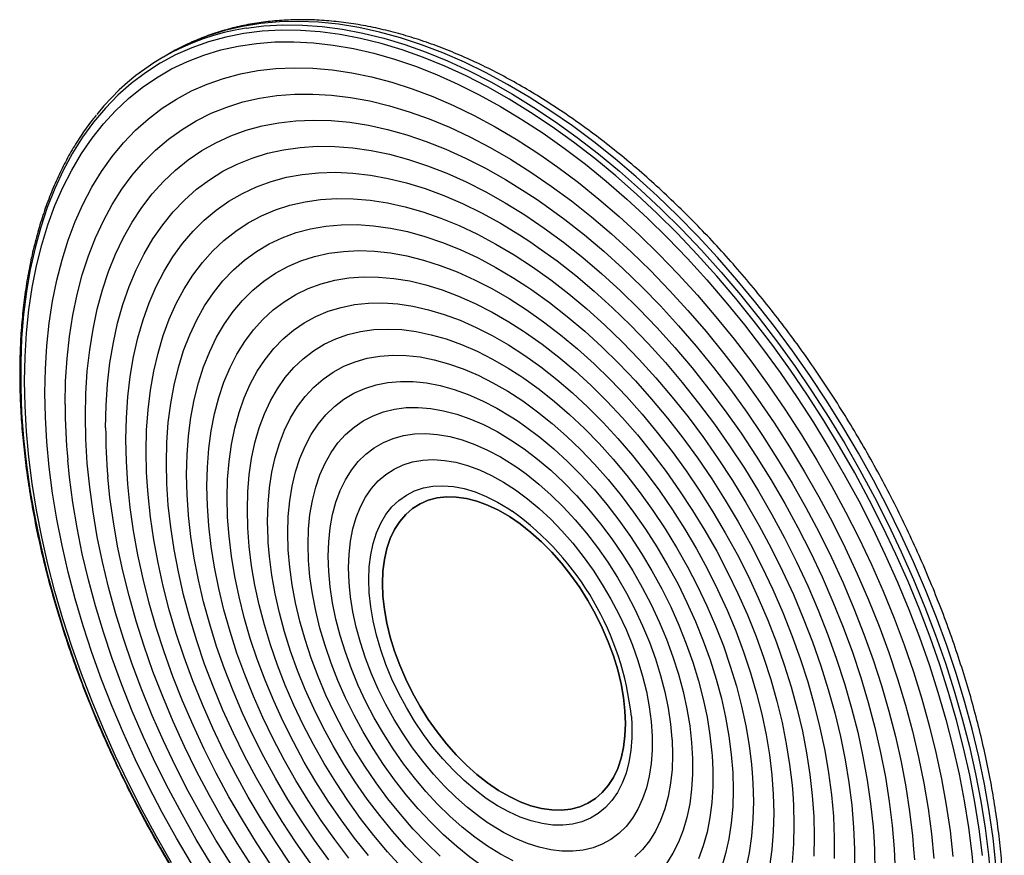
# Paper-space layout '_Isométrica' of a CAD drawing. Header units: inches. Extents: x -6.2 to 2.3, y -6.6 to 4.3.
# Tile 2 of 2: x -6.2 to 2.3, y -2.9 to 4.3. Entities that reach past the tile are written whole.
import ezdxf

# ---------------------------------------------------------------- set-up
doc = ezdxf.new("R2010")
doc.units = ezdxf.units.IN
doc.header["$MEASUREMENT"] = 0

psp = doc.layouts.new('_Isométrica')

# ---------------------------------------------------------------- linework, layer by layer
at = {"color": 7, "linetype": 'Continuous', "lineweight": 25}
psp.add_line((-4.9012, 3.9895), (-4.9539, 3.9591), dxfattribs=at)
at = {"color": 7, "linetype": 'Continuous', "lineweight": 25, "flags": 128}
for points in [[(2.2012, -2.9846), (2.1764, -2.7573), (2.1434, -2.5268), (2.1023, -2.2935), (2.0532, -2.0579), (1.9961, -1.8205), (1.9311, -1.5816), (1.8585, -1.3419), (1.7783, -1.1017), (1.6907, -0.8616), (1.5959, -0.622), (1.494, -0.3834), (1.3853, -0.1462), (1.27, 0.089), (1.1483, 0.3217), (1.0204, 0.5517), (0.8867, 0.7782), (0.7473, 1.001), (0.6026, 1.2196), (0.4528, 1.4336), (0.2982, 1.6424), (0.1392, 1.8458), (-0.024, 2.0432), (-0.191, 2.2344), (-0.3615, 2.4189), (-0.5351, 2.5963), (-0.7115, 2.7664), (-0.8904, 2.9287), (-1.0714, 3.083), (-1.2542, 3.229), (-1.4383, 3.3663), (-1.6234, 3.4947), (-1.8092, 3.6139), (-1.9952, 3.7237), (-2.1812, 3.8238), (-2.3667, 3.9142), (-2.5514, 3.9945), (-2.7348, 4.0647), (-2.9168, 4.1246), (-3.0968, 4.1741), (-3.2745, 4.213), (-3.4495, 4.2413), (-3.6216, 4.259), (-3.7904, 4.266), (-3.9555, 4.2623), (-4.1167, 4.2479), (-4.2735, 4.2228), (-4.4257, 4.1871), (-4.573, 4.1409), (-4.7151, 4.0842), (-4.7539, 4.0665)], [(-4.2437, 4.207), (-4.0893, 4.226), (-3.9261, 4.2351), (-3.7591, 4.2335), (-3.5886, 4.2211), (-3.415, 4.1981), (-3.2385, 4.1645), (-3.0596, 4.1203), (-2.8786, 4.0656), (-2.6959, 4.0005), (-2.5118, 3.9253), (-2.3267, 3.8399), (-2.1409, 3.7446), (-1.9548, 3.6396), (-1.7689, 3.5251), (-1.5834, 3.4012), (-1.3987, 3.2684), (-1.2152, 3.1267), (-1.0333, 2.9765), (-0.8533, 2.8182), (-0.6756, 2.6519), (-0.5005, 2.4781), (-0.3284, 2.2971), (-0.1596, 2.1092), (0.0055, 1.9149), (0.1666, 1.7144), (0.3235, 1.5083), (0.4757, 1.2968), (0.623, 1.0805), (0.7651, 0.8598), (0.9017, 0.635), (1.0325, 0.4067), (1.1573, 0.1753), (1.2758, -0.0587), (1.3879, -0.295), (1.4932, -0.5329), (1.5915, -0.7721), (1.6828, -1.012), (1.7667, -1.2522), (1.8431, -1.4922), (1.9119, -1.7316), (1.973, -1.9698), (2.0261, -2.2064), (2.0713, -2.4409), (2.1083, -2.6728), (2.1372, -2.9018), (2.1579, -3.1272)], [(2.0868, -2.9079), (2.058, -2.6802), (2.0212, -2.4496), (1.9763, -2.2164), (1.9234, -1.9811), (1.8627, -1.7442), (1.7943, -1.5062), (1.7183, -1.2675), (1.6349, -1.0286), (1.5441, -0.79), (1.4463, -0.5522), (1.3416, -0.3156), (1.2302, -0.0807), (1.1123, 0.1521), (0.9882, 0.3822), (0.8581, 0.6092), (0.7222, 0.8327), (0.5809, 1.0522), (0.4345, 1.2674), (0.2831, 1.4776), (0.1271, 1.6826), (-0.0331, 1.882), (-0.1973, 2.0752), (-0.3652, 2.2621), (-0.5363, 2.4421), (-0.7104, 2.6149), (-0.8871, 2.7803), (-1.0661, 2.9377), (-1.247, 3.0871), (-1.4295, 3.2279), (-1.6131, 3.3601), (-1.7976, 3.4832), (-1.9825, 3.5971), (-2.1675, 3.7015), (-2.3523, 3.7963), (-2.5364, 3.8812), (-2.7195, 3.956), (-2.9012, 4.0207), (-3.0812, 4.0751), (-3.2591, 4.1191), (-3.4346, 4.1525), (-3.6072, 4.1754), (-3.7768, 4.1877), (-3.9428, 4.1893), (-4.1051, 4.1803), (-4.2632, 4.1607), (-4.417, 4.1304), (-4.5659, 4.0897), (-4.7098, 4.0385), (-4.8484, 3.9769), (-4.9815, 3.9052), (-5.1086, 3.8234), (-5.2296, 3.7316), (-5.3443, 3.6301), (-5.4524, 3.5191), (-5.5537, 3.3988), (-5.648, 3.2694), (-5.7351, 3.1311), (-5.8148, 2.9844), (-5.8871, 2.8294), (-5.9516, 2.6664), (-6.0084, 2.4958), (-6.0573, 2.318), (-6.0982, 2.1332), (-6.131, 1.9418), (-6.1557, 1.7443), (-6.1721, 1.541), (-6.1804, 1.3323), (-6.1804, 1.1186), (-6.1721, 0.9004), (-6.1557, 0.6781), (-6.131, 0.4521), (-6.0982, 0.2229), (-6.0573, -0.0091), (-6.0084, -0.2434), (-5.9516, -0.4796), (-5.8871, -0.7171), (-5.8148, -0.9555), (-5.7351, -1.1943), (-5.648, -1.4331), (-5.5537, -1.6714), (-5.4524, -1.9087), (-5.3443, -2.1445), (-5.2296, -2.3784), (-5.1086, -2.6099), (-4.9815, -2.8385), (-4.8484, -3.0638)], [(-6.1462, 1.1727), (-6.1421, 1.3822), (-6.1297, 1.5865), (-6.1092, 1.7852), (-6.0805, 1.9779), (-6.0437, 2.1642), (-5.9989, 2.3438), (-5.9461, 2.5163), (-5.8855, 2.6813), (-5.8172, 2.8385), (-5.7413, 2.9876), (-5.658, 3.1283), (-5.5674, 3.2603), (-5.4698, 3.3834), (-5.3653, 3.4972), (-5.2542, 3.6016), (-5.1366, 3.6964), (-5.0128, 3.7814), (-4.883, 3.8563), (-4.7476, 3.921), (-4.6067, 3.9755), (-4.4607, 4.0196), (-4.3099, 4.0532), (-4.1545, 4.0762), (-3.9949, 4.0887), (-3.8315, 4.0905), (-3.6644, 4.0817), (-3.4941, 4.0623), (-3.3209, 4.0323), (-3.1452, 3.9917), (-2.9672, 3.9408), (-2.7875, 3.8795), (-2.6062, 3.808), (-2.4239, 3.7265), (-2.2408, 3.6351), (-2.0574, 3.5339), (-1.8739, 3.4233), (-1.6909, 3.3033), (-1.5085, 3.1744), (-1.3273, 3.0366), (-1.1475, 2.8903), (-0.9696, 2.7358), (-0.7939, 2.5734), (-0.6207, 2.4035), (-0.4504, 2.2263), (-0.2833, 2.0422), (-0.1198, 1.8516), (0.0398, 1.6549), (0.1951, 1.4525), (0.346, 1.2448), (0.492, 1.0321), (0.6328, 0.815), (0.7683, 0.5939), (0.898, 0.3691), (1.0218, 0.1413), (1.1394, -0.0893), (1.2506, -0.322), (1.3551, -0.5565), (1.4527, -0.7923), (1.5432, -1.0289), (1.6265, -1.2657), (1.7024, -1.5025), (1.7707, -1.7386), (1.8313, -1.9735), (1.8841, -2.2069), (1.9289, -2.4383), (1.9657, -2.6671), (1.9944, -2.893), (2.015, -3.1154)], [(-4.7539, 4.0665), (-4.8517, 4.0171), (-4.9012, 3.9895)], [(-5.9722, 1.0723), (-5.9681, 1.2772), (-5.9558, 1.4769), (-5.9352, 1.671), (-5.9065, 1.8591), (-5.8697, 2.0407), (-5.8249, 2.2156), (-5.7722, 2.3833), (-5.7117, 2.5436), (-5.6434, 2.6959), (-5.5677, 2.8401), (-5.4845, 2.9759), (-5.3942, 3.1029), (-5.2968, 3.2208), (-5.1926, 3.3295), (-5.0818, 3.4287), (-4.9647, 3.5182), (-4.8414, 3.5977), (-4.7123, 3.6673), (-4.5776, 3.7266), (-4.4376, 3.7755), (-4.2926, 3.8141), (-4.1429, 3.8421), (-3.9888, 3.8595), (-3.8307, 3.8663), (-3.6688, 3.8625), (-3.5035, 3.8481), (-3.3352, 3.8231), (-3.1642, 3.7875), (-2.9909, 3.7415), (-2.8156, 3.6851), (-2.6387, 3.6185), (-2.4606, 3.5418), (-2.2817, 3.4551), (-2.1023, 3.3586), (-1.9227, 3.2526), (-1.7435, 3.1373), (-1.6903, 3.1012)], [(-5.7982, 0.9718), (-5.7941, 1.1719), (-5.7818, 1.3669), (-5.7613, 1.5562), (-5.7326, 1.7394), (-5.6959, 1.9163), (-5.6512, 2.0863), (-5.5985, 2.2491), (-5.5381, 2.4044), (-5.47, 2.5517), (-5.3945, 2.6909), (-5.3116, 2.8215), (-5.2215, 2.9433), (-5.1245, 3.056), (-5.0207, 3.1594), (-4.9105, 3.2533), (-4.7939, 3.3373), (-4.6714, 3.4115), (-4.5431, 3.4755), (-4.4093, 3.5293), (-4.2704, 3.5727), (-4.1266, 3.6056), (-3.9782, 3.628), (-3.8256, 3.6398), (-3.6692, 3.641), (-3.5092, 3.6316), (-3.346, 3.6116), (-3.1799, 3.581), (-3.0115, 3.54), (-2.8409, 3.4886), (-2.6685, 3.4269), (-2.4949, 3.355), (-2.3203, 3.2732), (-2.1451, 3.1815), (-1.9697, 3.0803), (-1.7945, 2.9696), (-1.6199, 2.8499), (-1.4462, 2.7212), (-1.2739, 2.584), (-1.1033, 2.4385), (-0.9348, 2.285), (-0.7688, 2.1238), (-0.6056, 1.9554), (-0.4456, 1.7801), (-0.2891, 1.5982), (-0.1366, 1.4103), (0.0118, 1.2166), (0.1556, 1.0176), (0.2945, 0.8138), (0.4283, 0.6056), (0.5566, 0.3934), (0.6792, 0.1778), (0.7957, -0.0408), (0.906, -0.262), (1.0097, -0.4852), (1.1067, -0.7099), (1.1968, -0.9357), (1.2797, -1.162), (1.3553, -1.3884), (1.4233, -1.6144), (1.4838, -1.8394), (1.5364, -2.063), (1.5811, -2.2847), (1.6179, -2.5039), (1.6465, -2.7203), (1.667, -2.9332)], [(-5.6242, 0.8714), (-5.6201, 1.0665), (-5.6078, 1.2564), (-5.5874, 1.4407), (-5.5588, 1.619), (-5.5222, 1.7908), (-5.4775, 1.9558), (-5.4251, 2.1135), (-5.3649, 2.2636), (-5.297, 2.4058), (-5.2218, 2.5397), (-5.1392, 2.6651), (-5.0496, 2.7816), (-4.953, 2.8889), (-4.8499, 2.9869), (-4.7403, 3.0753), (-4.6245, 3.1539), (-4.5028, 3.2225), (-4.3755, 3.2809), (-4.2429, 3.3291), (-4.1052, 3.3669), (-3.9628, 3.3942), (-3.8161, 3.411), (-3.6653, 3.4171), (-3.5108, 3.4128), (-3.3529, 3.3978), (-3.1921, 3.3722), (-3.0287, 3.3362), (-2.863, 3.2898), (-2.6955, 3.2331), (-2.5265, 3.1662), (-2.3564, 3.0893), (-2.1857, 3.0026), (-2.0146, 2.9062), (-1.8437, 2.8004), (-1.751, 2.7391)], [(-5.4502, 0.771), (-5.4461, 0.9623), (-5.4336, 1.1484), (-5.4129, 1.3288), (-5.384, 1.503), (-5.347, 1.6707), (-5.3018, 1.8313), (-5.2488, 1.9846), (-5.1879, 2.1301), (-5.1194, 2.2674), (-5.0434, 2.3964), (-4.9601, 2.5165), (-4.8697, 2.6276), (-4.7724, 2.7293), (-4.6684, 2.8215), (-4.5581, 2.9038), (-4.4416, 2.9762), (-4.3193, 3.0383), (-4.1915, 3.0901), (-4.0584, 3.1315), (-3.9205, 3.1622), (-3.778, 3.1824), (-3.6313, 3.1918), (-3.4807, 3.1905), (-3.3266, 3.1785), (-3.1695, 3.1558), (-3.0096, 3.1225), (-2.8474, 3.0786), (-2.6832, 3.0243), (-2.5176, 2.9597), (-2.3508, 2.8849), (-2.1832, 2.8002), (-2.0154, 2.7057), (-1.8477, 2.6017), (-1.6805, 2.4884), (-1.5142, 2.3661), (-1.3492, 2.2352), (-1.186, 2.0958), (-1.0249, 1.9484), (-0.8663, 1.7933), (-0.7107, 1.631), (-0.5583, 1.4617), (-0.4096, 1.286), (-0.265, 1.1042), (-0.1247, 0.9168), (0.0108, 0.7242), (0.1413, 0.527), (0.2664, 0.3255), (0.3858, 0.1204), (0.4993, -0.0879), (0.6064, -0.299), (0.7071, -0.5122), (0.801, -0.727), (0.8879, -0.943), (0.9676, -1.1596), (1.0399, -1.3762), (1.1046, -1.5924), (1.1616, -1.8076), (1.2106, -2.0213), (1.2517, -2.2329), (1.2847, -2.442), (1.3096, -2.648), (1.3261, -2.8505), (1.3344, -3.0488)], [(-1.6903, 3.1012), (-1.5649, 3.0128), (-1.3874, 2.8795), (-1.2113, 2.7377), (-1.0369, 2.5876), (-0.8647, 2.4296), (-0.695, 2.264), (-0.5282, 2.0911), (-0.3646, 1.9113), (-0.2045, 1.725), (-0.0484, 1.5326), (0.1036, 1.3344), (0.251, 1.131), (0.3935, 0.9226), (0.5309, 0.7099), (0.6628, 0.4931), (0.789, 0.2728), (0.9093, 0.0494), (1.0233, -0.1765), (1.1308, -0.4046), (1.2316, -0.6344), (1.3255, -0.8653), (1.4122, -1.0969), (1.4917, -1.3286), (1.5637, -1.5601), (1.6281, -1.7908), (1.6848, -2.0202), (1.7336, -2.2479), (1.7744, -2.4733), (1.8071, -2.6961), (1.8318, -2.9157)], [(-5.2762, 0.6705), (-5.2721, 0.8564), (-5.2597, 1.037), (-5.2391, 1.2119), (-5.2104, 1.3807), (-5.1735, 1.5429), (-5.1286, 1.698), (-5.0759, 1.8458), (-5.0154, 1.9858), (-4.9473, 2.1176), (-4.8718, 2.2409), (-4.7891, 2.3554), (-4.6993, 2.4609), (-4.6028, 2.5569), (-4.4997, 2.6434), (-4.3904, 2.72), (-4.2751, 2.7866), (-4.1541, 2.843), (-4.0277, 2.8891), (-3.8962, 2.9246), (-3.76, 2.9497), (-3.6195, 2.9641), (-3.4749, 2.9678), (-3.3268, 2.9609), (-3.1753, 2.9433), (-3.021, 2.9151), (-2.8642, 2.8764), (-2.7053, 2.8273), (-2.5448, 2.7679), (-2.383, 2.6983), (-2.2204, 2.6187), (-2.0574, 2.5293), (-1.8943, 2.4304), (-1.7964, 2.3665)], [(-5.1023, 0.5701), (-5.0981, 0.7502), (-5.0858, 0.9251), (-5.0654, 1.0943), (-5.0368, 1.2574), (-5.0002, 1.4138), (-4.9557, 1.5633), (-4.9033, 1.7053), (-4.8433, 1.8396), (-4.7757, 1.9656), (-4.7009, 2.0832), (-4.6189, 2.192), (-4.53, 2.2916), (-4.4344, 2.3819), (-4.3325, 2.4625), (-4.2244, 2.5333), (-4.1104, 2.5941), (-3.9909, 2.6447), (-3.8662, 2.6849), (-3.7367, 2.7148), (-3.6026, 2.734), (-3.4643, 2.7428), (-3.3223, 2.7409), (-3.1768, 2.7284), (-3.0283, 2.7054), (-2.8772, 2.6718), (-2.7239, 2.6279), (-2.5688, 2.5737), (-2.4123, 2.5093), (-2.2549, 2.435), (-2.0969, 2.3509), (-1.9388, 2.2573), (-1.7811, 2.1544), (-1.624, 2.0425), (-1.4682, 1.9218), (-1.3139, 1.7928), (-1.1617, 1.6558), (-1.0118, 1.511), (-0.8648, 1.3591), (-0.721, 1.2002), (-0.5808, 1.0349), (-0.4446, 0.8636), (-0.3127, 0.6868), (-0.1855, 0.5049), (-0.0634, 0.3185), (0.0533, 0.128), (0.1644, -0.066), (0.2695, -0.2631), (0.3683, -0.4626), (0.4605, -0.6642), (0.546, -0.8671), (0.6245, -1.0709), (0.6957, -1.275), (0.7595, -1.4788), (0.8157, -1.6819), (0.8642, -1.8837), (0.9047, -2.0835), (0.9373, -2.281), (0.9619, -2.4755), (0.9783, -2.6665), (0.9865, -2.8536), (0.9865, -3.0362)], [(-1.751, 2.7391), (-1.6732, 2.6854), (-1.5036, 2.5616), (-1.3353, 2.4291), (-1.1687, 2.2882), (-1.0041, 2.1394), (-0.8419, 1.983), (-0.6825, 1.8192), (-0.5263, 1.6485), (-0.3736, 1.4713), (-0.2248, 1.288), (-0.0802, 1.099), (0.0599, 0.9048), (0.1951, 0.7057), (0.3251, 0.5023), (0.4496, 0.2949), (0.5684, 0.0842), (0.6811, -0.1294), (0.7875, -0.3455), (0.8874, -0.5636), (0.9805, -0.783), (1.0666, -1.0034), (1.1456, -1.2242), (1.2171, -1.445), (1.2812, -1.6651), (1.3375, -1.8841), (1.3861, -2.1016), (1.4267, -2.3169), (1.4593, -2.5297), (1.4839, -2.7393), (1.4939, -2.8527)], [(-4.9283, 0.4696), (-4.9241, 0.6452), (-4.9117, 0.8155), (-4.8911, 0.98), (-4.8623, 1.1382), (-4.8254, 1.2897), (-4.7805, 1.4341), (-4.7278, 1.571), (-4.6674, 1.6999), (-4.5994, 1.8204), (-4.5241, 1.9323), (-4.4417, 2.0352), (-4.3525, 2.1288), (-4.2566, 2.2128), (-4.1544, 2.2871), (-4.0461, 2.3513), (-3.9321, 2.4053), (-3.8127, 2.449), (-3.6882, 2.4821), (-3.5591, 2.5047), (-3.4256, 2.5166), (-3.2881, 2.5179), (-3.1471, 2.5085), (-3.003, 2.4884), (-2.8561, 2.4577), (-2.7069, 2.4165), (-2.5559, 2.3649), (-2.4034, 2.3031), (-2.2499, 2.2312), (-2.0959, 2.1494), (-1.9418, 2.0581), (-1.8305, 1.9861)], [(-4.7543, 0.3692), (-4.7502, 0.5384), (-4.7379, 0.7023), (-4.7175, 0.8605), (-4.689, 1.0125), (-4.6525, 1.1578), (-4.6081, 1.296), (-4.556, 1.4267), (-4.4963, 1.5494), (-4.4292, 1.6638), (-4.3549, 1.7695), (-4.2736, 1.8662), (-4.1856, 1.9537), (-4.0911, 2.0317), (-3.9905, 2.0998), (-3.8839, 2.158), (-3.7719, 2.206), (-3.6546, 2.2437), (-3.5324, 2.271), (-3.4058, 2.2878), (-3.2751, 2.294), (-3.1407, 2.2897), (-3.003, 2.2747), (-2.8624, 2.2493), (-2.7194, 2.2135), (-2.5744, 2.1673), (-2.4278, 2.1109), (-2.2801, 2.0445), (-2.1317, 1.9683), (-1.9831, 1.8825), (-1.8347, 1.7874), (-1.687, 1.6832), (-1.5404, 1.5703), (-1.3953, 1.4491), (-1.2523, 1.3198), (-1.1117, 1.1829), (-0.9741, 1.0389), (-0.8396, 0.888), (-0.7089, 0.7309), (-0.5823, 0.5679), (-0.4602, 0.3996), (-0.3429, 0.2265), (-0.2308, 0.0491), (-0.1243, -0.1321), (-0.0236, -0.3165), (0.0708, -0.5035), (0.1589, -0.6926), (0.2402, -0.8832), (0.3145, -1.0747), (0.3816, -1.2666), (0.4413, -1.4582), (0.4934, -1.649), (0.5378, -1.8384), (0.5742, -2.0259), (0.6027, -2.2108), (0.6231, -2.3925), (0.6354, -2.5707), (0.6395, -2.7446), (0.6354, -2.9138)], [(-1.7964, 2.3665), (-1.7317, 2.3223), (-1.57, 2.2051), (-1.4094, 2.0792), (-1.2506, 1.9449), (-1.0938, 1.8026), (-0.9394, 1.6526), (-0.788, 1.4953), (-0.6398, 1.3311), (-0.4953, 1.1605), (-0.3547, 0.9838), (-0.2185, 0.8016), (-0.0871, 0.6142), (0.0393, 0.4222), (0.1603, 0.2261), (0.2756, 0.0264), (0.385, -0.1765), (0.488, -0.3819), (0.5846, -0.5894), (0.6743, -0.7985), (0.757, -1.0085), (0.8325, -1.2191), (0.9006, -1.4295), (0.9611, -1.6393), (1.0139, -1.848), (1.0587, -2.0549), (1.0956, -2.2596), (1.1244, -2.4616), (1.145, -2.6603), (1.1514, -2.7453)], [(-4.5803, 0.2687), (-4.5762, 0.4327), (-4.5638, 0.5913), (-4.5433, 0.7442), (-4.5147, 0.8908), (-4.4781, 1.0305), (-4.4336, 1.1631), (-4.3813, 1.2879), (-4.3214, 1.4047), (-4.2542, 1.5131), (-4.1798, 1.6126), (-4.0984, 1.703), (-4.0105, 1.784), (-3.9161, 1.8552), (-3.8157, 1.9166), (-3.7095, 1.9678), (-3.598, 2.0088), (-3.4814, 2.0393), (-3.3602, 2.0592), (-3.2347, 2.0686), (-3.1054, 2.0674), (-2.9727, 2.0556), (-2.837, 2.0331), (-2.6987, 2.0002), (-2.5584, 1.9569), (-2.4164, 1.9033), (-2.2733, 1.8396), (-2.1294, 1.766), (-1.9853, 1.6829), (-1.8586, 1.6018)], [(-1.8305, 1.9861), (-1.788, 1.9573), (-1.6349, 1.8475), (-1.4831, 1.729), (-1.333, 1.602), (-1.1849, 1.467), (-1.0393, 1.3244), (-0.8967, 1.1745), (-0.7575, 1.0177), (-0.6219, 0.8547), (-0.4906, 0.6857), (-0.3637, 0.5114), (-0.2417, 0.3321), (-0.125, 0.1485), (-0.0138, -0.039), (0.0915, -0.2298), (0.1906, -0.4234), (0.2832, -0.6192), (0.3691, -0.8166), (0.4479, -1.0151), (0.5196, -1.2141), (0.5838, -1.413), (0.6404, -1.6112), (0.6892, -1.8082), (0.7301, -2.0035), (0.7629, -2.1964), (0.7877, -2.3864), (0.804, -2.57)], [(-4.4063, 0.1683), (-4.4022, 0.3266), (-4.3898, 0.4796), (-4.3692, 0.6267), (-4.3406, 0.7675), (-4.3039, 0.9014), (-4.2593, 1.0279), (-4.207, 1.1467), (-4.1471, 1.2572), (-4.0799, 1.3592), (-4.0056, 1.4523), (-3.9244, 1.536), (-3.8367, 1.6102), (-3.7427, 1.6746), (-3.6428, 1.7289), (-3.5374, 1.773), (-3.4267, 1.8066), (-3.3113, 1.8298), (-3.1914, 1.8423), (-3.0676, 1.8442), (-2.9402, 1.8355), (-2.8097, 1.8161), (-2.6765, 1.7862), (-2.5412, 1.7459), (-2.4042, 1.6952), (-2.266, 1.6344), (-2.127, 1.5637), (-1.9878, 1.4834), (-1.8488, 1.3936), (-1.7106, 1.2948), (-1.5736, 1.1873), (-1.4382, 1.0714), (-1.3051, 0.9476), (-1.1746, 0.8163), (-1.0472, 0.6779), (-0.9233, 0.533), (-0.8035, 0.3821), (-0.688, 0.2256), (-0.5774, 0.0642), (-0.4719, -0.1017), (-0.372, -0.2713), (-0.2781, -0.4441), (-0.1903, -0.6196), (-0.1092, -0.7971), (-0.0349, -0.9759), (0.0323, -1.1555), (0.0922, -1.3352), (0.1445, -1.5144), (0.1891, -1.6924), (0.2258, -1.8686), (0.2545, -2.0425), (0.275, -2.2134), (0.2874, -2.3806), (0.2915, -2.5437), (0.2874, -2.702), (0.275, -2.855), (0.2545, -3.0021)], [(-4.2323, 0.0678), (-4.2282, 0.2201), (-4.2158, 0.367), (-4.1953, 0.508), (-4.1666, 0.6425), (-4.1299, 0.7701), (-4.0854, 0.8903), (-4.0332, 1.0026), (-3.9735, 1.1066), (-3.9065, 1.2019), (-3.8325, 1.2882), (-3.7518, 1.365), (-3.6647, 1.4322), (-3.5714, 1.4894), (-3.4724, 1.5364), (-3.3681, 1.5732), (-3.2587, 1.5994), (-3.1448, 1.6151), (-3.0268, 1.6202), (-2.9051, 1.6146), (-2.7802, 1.5983), (-2.6526, 1.5715), (-2.5227, 1.5343), (-2.391, 1.4867), (-2.2581, 1.4289), (-2.1244, 1.3613), (-1.9904, 1.284), (-1.8895, 1.2194)], [(-1.8586, 1.6018), (-1.8415, 1.5903), (-1.6983, 1.4887), (-1.5564, 1.3784), (-1.416, 1.2597), (-1.2778, 1.133), (-1.1421, 0.9987), (-1.0093, 0.8573), (-0.88, 0.7093), (-0.7546, 0.555), (-0.6333, 0.3951), (-0.5168, 0.23), (-0.4052, 0.0603), (-0.2991, -0.1135), (-0.1987, -0.2908), (-0.1043, -0.471), (-0.0163, -0.6536), (0.065, -0.8379), (0.1394, -1.0233), (0.2067, -1.2093), (0.2665, -1.3952), (0.3188, -1.5804), (0.3633, -1.7644), (0.4, -1.9464), (0.4286, -2.126), (0.4491, -2.3025), (0.4552, -2.3755)], [(-4.0583, -0.0326), (-4.0542, 0.1131), (-4.0419, 0.2534), (-4.0214, 0.3878), (-3.9929, 0.5157), (-3.9564, 0.6366), (-3.9121, 0.7501), (-3.8601, 0.8555), (-3.8008, 0.9526), (-3.7343, 1.0409), (-3.6609, 1.12), (-3.581, 1.1896), (-3.4947, 1.2495), (-3.4026, 1.2994), (-3.3049, 1.339), (-3.2021, 1.3682), (-3.0946, 1.387), (-2.9829, 1.3951), (-2.8673, 1.3927), (-2.7484, 1.3796), (-2.6267, 1.356), (-2.5026, 1.322), (-2.3767, 1.2776), (-2.2495, 1.2231), (-2.1215, 1.1587), (-1.9932, 1.0847), (-1.8652, 1.0013), (-1.738, 0.9089), (-1.6121, 0.8079), (-1.4881, 0.6987), (-1.3663, 0.5818), (-1.2474, 0.4576), (-1.1319, 0.3266), (-1.0201, 0.1894), (-0.9126, 0.0465), (-0.8098, -0.1014), (-0.7122, -0.2538), (-0.62, -0.41), (-0.5338, -0.5695), (-0.4538, -0.7314), (-0.3804, -0.8953), (-0.3139, -1.0603), (-0.2546, -1.2259), (-0.2027, -1.3913), (-0.1584, -1.5559), (-0.1219, -1.7189), (-0.0934, -1.8798), (-0.0729, -2.0378), (-0.0606, -2.1924), (-0.0565, -2.3428), (-0.0606, -2.4885), (-0.0729, -2.6288), (-0.0934, -2.7632), (-0.1219, -2.8911), (-0.1584, -3.012)], [(-1.8895, 1.2194), (-1.8567, 1.1972), (-1.7238, 1.1015), (-1.5921, 0.9971), (-1.4622, 0.8843), (-1.3345, 0.7638), (-1.2096, 0.6358), (-1.0879, 0.5009), (-0.9699, 0.3596), (-0.856, 0.2124), (-0.7467, 0.0599), (-0.6423, -0.0973), (-0.5433, -0.2587), (-0.4501, -0.4236), (-0.3629, -0.5913), (-0.2822, -0.7614), (-0.2082, -0.9331), (-0.1413, -1.1057), (-0.0815, -1.2786), (-0.0293, -1.4512), (0.0152, -1.6228), (0.0518, -1.7927), (0.0805, -1.9604), (0.101, -2.1251), (0.1075, -2.1962)], [(-6.1333, 0.7903), (-6.1421, 0.9585), (-6.1462, 1.1727)], [(-3.8843, -0.133), (-3.8801, 0.007), (-3.8676, 0.1415), (-3.8469, 0.27), (-3.818, 0.3919), (-3.7811, 0.5065), (-3.7362, 0.6134), (-3.6838, 0.7121), (-3.6239, 0.8022), (-3.5569, 0.8831), (-3.483, 0.9546), (-3.4026, 1.0163), (-3.3161, 1.068), (-3.2238, 1.1094), (-3.1262, 1.1403), (-3.0238, 1.1605), (-2.9169, 1.1701), (-2.8061, 1.1689), (-2.6919, 1.1569), (-2.5748, 1.1343), (-2.4553, 1.101), (-2.334, 1.0573), (-2.2115, 1.0034), (-2.0882, 0.9395), (-1.9648, 0.8658), (-1.9136, 0.8324)], [(-4.7123, -2.9773), (-4.8414, -2.7588), (-4.9647, -2.5369), (-5.0818, -2.3121), (-5.1926, -2.0851), (-5.2968, -1.8561), (-5.3942, -1.6257), (-5.4845, -1.3944), (-5.5677, -1.1627), (-5.6434, -0.931), (-5.7117, -0.6998), (-5.7722, -0.4697), (-5.8249, -0.2411), (-5.8697, -0.0145), (-5.9065, 0.2097), (-5.9352, 0.4309), (-5.9558, 0.6487), (-5.9681, 0.8627), (-5.9722, 1.0723), (-5.9722, 1.0723)], [(-3.7103, -0.2335), (-3.7062, -0.1012), (-3.6939, 0.0256), (-3.6734, 0.1464), (-3.6448, 0.2606), (-3.6084, 0.3675), (-3.5642, 0.4667), (-3.5125, 0.5577), (-3.4536, 0.64), (-3.3877, 0.7131), (-3.3152, 0.7768), (-3.2364, 0.8307), (-3.1518, 0.8745), (-3.0617, 0.9081), (-2.9666, 0.9312), (-2.8669, 0.9438), (-2.7633, 0.9457), (-2.6561, 0.9371), (-2.5459, 0.9178), (-2.4333, 0.888), (-2.3188, 0.848), (-2.2031, 0.7977), (-2.0865, 0.7376), (-1.9699, 0.6679), (-1.8537, 0.5889), (-1.7385, 0.5011), (-1.6249, 0.4049), (-1.5134, 0.3007), (-1.4047, 0.1891), (-1.2992, 0.0707), (-1.1975, -0.054), (-1.1, -0.1844), (-1.0074, -0.3197), (-0.9199, -0.4594), (-0.8382, -0.6027), (-0.7625, -0.7489), (-0.6932, -0.8973), (-0.6308, -1.0472), (-0.5754, -1.1977), (-0.5275, -1.3482), (-0.4872, -1.4979), (-0.4546, -1.6461), (-0.4301, -1.792), (-0.4137, -1.9348), (-0.4055, -2.074), (-0.4055, -2.2087), (-0.4137, -2.3383), (-0.4301, -2.4622), (-0.4546, -2.5798), (-0.4872, -2.6904), (-0.5275, -2.7935), (-0.5754, -2.8887), (-0.6308, -2.9753)], [(-4.3755, -2.9799), (-4.5028, -2.7745), (-4.6245, -2.5654), (-4.7403, -2.3531), (-4.8499, -2.1382), (-4.953, -1.9211), (-5.0496, -1.7023), (-5.1392, -1.4823), (-5.2218, -1.2616), (-5.297, -1.0408), (-5.3649, -0.8203), (-5.4251, -0.6006), (-5.4775, -0.3823), (-5.5222, -0.1659), (-5.5588, 0.0482), (-5.5874, 0.2595), (-5.6078, 0.4674), (-5.6201, 0.6716), (-5.6242, 0.8714), (-5.6242, 0.8714)], [(-4.883, -2.9693), (-5.0128, -2.7445), (-5.1366, -2.5167), (-5.2542, -2.2861), (-5.3653, -2.0534), (-5.4698, -1.8189), (-5.5674, -1.5831), (-5.658, -1.3465), (-5.7413, -1.1097), (-5.8172, -0.8729), (-5.8855, -0.6368), (-5.9461, -0.4019), (-5.9989, -0.1685), (-6.0437, 0.0629), (-6.0805, 0.2917), (-6.1092, 0.5176), (-6.1297, 0.74), (-6.1333, 0.7903)], [(-1.9136, 0.8324), (-1.8419, 0.7828), (-1.7199, 0.6908), (-1.5995, 0.5903), (-1.4811, 0.4816), (-1.3654, 0.3653), (-1.2528, 0.2419), (-1.1439, 0.112), (-1.0392, -0.0238), (-0.9391, -0.165), (-0.8441, -0.3108), (-0.7547, -0.4606), (-0.6712, -0.6138), (-0.594, -0.7695), (-0.5235, -0.9272), (-0.46, -1.086), (-0.4038, -1.2453), (-0.3551, -1.4044), (-0.3142, -1.5624), (-0.2813, -1.7188), (-0.2565, -1.8727), (-0.2398, -2.0235), (-0.238, -2.0462)], [(-3.5363, -0.3339), (-3.5322, -0.2087), (-3.5198, -0.0889), (-3.4992, 0.0247), (-3.4706, 0.1315), (-3.4341, 0.231), (-3.3899, 0.3225), (-3.3382, 0.4056), (-3.2793, 0.4798), (-3.2137, 0.5446), (-3.1415, 0.5998), (-3.0633, 0.6449), (-2.9795, 0.6799), (-2.8905, 0.7043), (-2.7968, 0.7182), (-2.6991, 0.7214), (-2.5977, 0.714), (-2.4933, 0.6959), (-2.3865, 0.6673), (-2.2778, 0.6283), (-2.1679, 0.5792), (-2.0574, 0.5201), (-1.9469, 0.4515), (-1.9163, 0.4309)], [(-4.0277, -2.9896), (-4.1541, -2.7976), (-4.2751, -2.6015), (-4.3904, -2.4018), (-4.4997, -2.1989), (-4.6028, -1.9935), (-4.6993, -1.786), (-4.7891, -1.5769), (-4.8718, -1.3669), (-4.9473, -1.1563), (-5.0154, -0.9459), (-5.0759, -0.7361), (-5.1286, -0.5274), (-5.1735, -0.3205), (-5.2104, -0.1158), (-5.2391, 0.0862), (-5.2597, 0.2849), (-5.2721, 0.4799), (-5.2762, 0.6705), (-5.2762, 0.6705)], [(-5.0916, 0.2699), (-5.0981, 0.3852), (-5.1023, 0.5701)], [(-4.5431, -2.981), (-4.6714, -2.7688), (-4.7939, -2.5532), (-4.9105, -2.3346), (-5.0207, -2.1134), (-5.1245, -1.8902), (-5.2215, -1.6655), (-5.3116, -1.4397), (-5.3945, -1.2134), (-5.47, -0.987), (-5.5381, -0.761), (-5.5985, -0.536), (-5.6512, -0.3124), (-5.6959, -0.0907), (-5.7326, 0.1285), (-5.7613, 0.3449), (-5.7765, 0.4946)], [(-3.6882, -2.9746), (-3.8127, -2.7977), (-3.9321, -2.6162), (-4.0461, -2.4306), (-4.1544, -2.2413), (-4.2566, -2.0491), (-4.3525, -1.8543), (-4.4417, -1.6577), (-4.5241, -1.4597), (-4.5994, -1.2609), (-4.6674, -1.0618), (-4.7278, -0.8632), (-4.7805, -0.6655), (-4.8254, -0.4693), (-4.8623, -0.2751), (-4.8911, -0.0836), (-4.9117, 0.1047), (-4.9241, 0.2893), (-4.9283, 0.4696), (-4.9283, 0.4696)], [(-3.3623, -0.4344), (-3.3582, -0.317), (-3.3458, -0.2052), (-3.3254, -0.0996), (-3.2968, -0.0008), (-3.2605, 0.0904), (-3.2165, 0.1736), (-3.1653, 0.2481), (-3.107, 0.3136), (-3.042, 0.3696), (-2.9709, 0.4157), (-2.894, 0.4517), (-2.8118, 0.4774), (-2.7248, 0.4925), (-2.6336, 0.497), (-2.5387, 0.4908), (-2.4408, 0.474), (-2.3405, 0.4468), (-2.2384, 0.4091), (-2.1352, 0.3614), (-2.0314, 0.3039), (-1.9279, 0.237), (-1.8251, 0.161), (-1.7238, 0.0766), (-1.6246, -0.0159), (-1.5282, -0.1158), (-1.4351, -0.2224), (-1.3459, -0.3352), (-1.2613, -0.4533), (-1.1816, -0.5761), (-1.1075, -0.7027), (-1.0394, -0.8325), (-0.9778, -0.9644), (-0.923, -1.0978), (-0.8753, -1.2317), (-0.8351, -1.3654), (-0.8027, -1.498), (-0.7781, -1.6285), (-0.7617, -1.7563), (-0.7535, -1.8805), (-0.7535, -2.0003), (-0.7617, -2.115), (-0.7781, -2.2238), (-0.8027, -2.3261), (-0.8351, -2.4212), (-0.8753, -2.5084), (-0.923, -2.5874), (-0.9778, -2.6574), (-1.0394, -2.7182), (-1.1075, -2.7693), (-1.1816, -2.8104), (-1.2613, -2.8413), (-1.3459, -2.8617), (-1.4351, -2.8715), (-1.5282, -2.8706), (-1.6246, -2.8592), (-1.7238, -2.8371), (-1.8251, -2.8046), (-1.9279, -2.7619), (-2.0314, -2.7093), (-2.1352, -2.647), (-2.1704, -2.6237)], [(-1.9163, 0.4309), (-1.837, 0.3738), (-1.7283, 0.2873), (-1.6215, 0.1926), (-1.5171, 0.0902), (-1.4157, -0.0194), (-1.3179, -0.1356), (-1.2243, -0.2576), (-1.1353, -0.3848), (-1.0514, -0.5165), (-0.9732, -0.6519), (-0.9011, -0.7904), (-0.8354, -0.9311), (-0.7766, -1.0732), (-0.7249, -1.2159), (-0.6807, -1.3585), (-0.6441, -1.5002), (-0.6155, -1.64), (-0.595, -1.7774), (-0.583, -1.9044)], [(-4.1915, -3.0015), (-4.3193, -2.8021), (-4.4416, -2.5988), (-4.5581, -2.392), (-4.6684, -2.1823), (-4.7724, -1.9701), (-4.8697, -1.756), (-4.9601, -1.5405), (-5.0434, -1.3242), (-5.1194, -1.1075), (-5.1879, -0.891), (-5.2488, -0.6752), (-5.3018, -0.4607), (-5.347, -0.248), (-5.384, -0.0376), (-5.4129, 0.17), (-5.4315, 0.3492)], [(-4.7382, 0.0208), (-4.7502, 0.1953), (-4.7543, 0.3692)], [(-3.8662, -2.9719), (-3.9909, -2.7877), (-4.1104, -2.5991), (-4.2244, -2.4068), (-4.3325, -2.2112), (-4.4344, -2.0128), (-4.53, -1.8122), (-4.6189, -1.6099), (-4.7009, -1.4065), (-4.7757, -1.2025), (-4.8433, -0.9984), (-4.9033, -0.7949), (-4.9557, -0.5924), (-5.0002, -0.3915), (-5.0368, -0.1928), (-5.0654, 0.0033), (-5.0858, 0.1961), (-5.0916, 0.2699)], [(-3.3602, -2.9304), (-3.4814, -2.7705), (-3.598, -2.6054), (-3.7095, -2.4357), (-3.8157, -2.2619), (-3.9161, -2.0846), (-4.0105, -1.9044), (-4.0984, -1.7218), (-4.1798, -1.5375), (-4.2542, -1.3521), (-4.3214, -1.1661), (-4.3813, -0.9802), (-4.4336, -0.795), (-4.4781, -0.611), (-4.5147, -0.429), (-4.5433, -0.2494), (-4.5638, -0.0729), (-4.5762, 0.1), (-4.5803, 0.2687), (-4.5803, 0.2687)], [(-3.1883, -0.5348), (-3.1841, -0.425), (-3.1716, -0.3208), (-3.1508, -0.223), (-3.122, -0.1323), (-3.0852, -0.0495), (-3.0408, 0.0249), (-2.9892, 0.0903), (-2.9307, 0.1463), (-2.8656, 0.1924), (-2.7946, 0.2283), (-2.7182, 0.2536), (-2.6368, 0.2684), (-2.5512, 0.2723), (-2.4619, 0.2654), (-2.3696, 0.2478), (-2.275, 0.2195), (-2.1788, 0.1808), (-2.0817, 0.132), (-1.9844, 0.0734), (-1.955, 0.0539)], [(-3.0708, -0.5674), (-3.0666, -0.4618), (-3.054, -0.3618), (-3.0332, -0.2684), (-3.0042, -0.1822), (-2.9674, -0.104), (-2.923, -0.0344), (-2.8714, 0.0261), (-2.813, 0.0769), (-2.7483, 0.1178), (-2.6777, 0.1482), (-2.602, 0.168), (-2.5215, 0.1771), (-2.4371, 0.1753), (-2.3494, 0.1627), (-2.2591, 0.1393), (-2.167, 0.1054), (-2.0737, 0.0613), (-1.98, 0.0072), (-1.8867, -0.0564), (-1.7945, -0.1289), (-1.7042, -0.2098), (-1.6165, -0.2984), (-1.5321, -0.3941), (-1.4517, -0.496), (-1.3759, -0.6033), (-1.3054, -0.7152), (-1.2407, -0.8308), (-1.1823, -0.949), (-1.1307, -1.0691), (-1.0863, -1.19), (-1.0495, -1.3107), (-1.0205, -1.4303), (-0.9997, -1.5478), (-0.9871, -1.6622), (-0.9829, -1.7727), (-0.9871, -1.8784), (-0.9997, -1.9783), (-1.0205, -2.0717), (-1.0495, -2.1579), (-1.0863, -2.2361), (-1.1307, -2.3057), (-1.1823, -2.3662), (-1.2407, -2.4171), (-1.3054, -2.4579), (-1.3759, -2.4883), (-1.4517, -2.5082), (-1.5321, -2.5172), (-1.6165, -2.5154), (-1.7042, -2.5028), (-1.7945, -2.4795), (-1.8867, -2.4456), (-1.98, -2.4014), (-2.0737, -2.3473), (-2.167, -2.2838), (-2.2591, -2.2113), (-2.3494, -2.1304), (-2.4371, -2.0417), (-2.5215, -1.9461), (-2.602, -1.8442), (-2.6777, -1.7368), (-2.7483, -1.6249), (-2.813, -1.5094), (-2.8714, -1.3911), (-2.923, -1.271), (-2.9674, -1.1501), (-3.0042, -1.0294), (-3.0332, -0.9098), (-3.054, -0.7923), (-3.0666, -0.6779), (-3.0708, -0.5674)], [(-0.9829, -1.7727), (-0.9871, -1.6622), (-0.9997, -1.5478), (-1.0205, -1.4303), (-1.0495, -1.3107), (-1.0863, -1.19), (-1.1307, -1.0691), (-1.1823, -0.949), (-1.2407, -0.8308), (-1.3054, -0.7152), (-1.3759, -0.6033), (-1.4517, -0.496), (-1.5321, -0.3941), (-1.6165, -0.2984), (-1.7042, -0.2098), (-1.7945, -0.1289), (-1.8867, -0.0564), (-1.98, 0.0072), (-2.0737, 0.0613), (-2.167, 0.1054), (-2.2591, 0.1393), (-2.3494, 0.1627), (-2.4371, 0.1753), (-2.5215, 0.1771), (-2.602, 0.168), (-2.6777, 0.1482), (-2.7483, 0.1178), (-2.813, 0.0769), (-2.8714, 0.0261), (-2.923, -0.0344), (-2.9674, -0.104), (-3.0042, -0.1822), (-3.0332, -0.2684), (-3.054, -0.3618), (-3.0666, -0.4618), (-3.0708, -0.5674), (-3.0666, -0.6779), (-3.054, -0.7923), (-3.0332, -0.9098), (-3.0042, -1.0294), (-2.9674, -1.1501), (-2.923, -1.271), (-2.8714, -1.3911), (-2.813, -1.5094), (-2.7483, -1.6249), (-2.6777, -1.7368), (-2.602, -1.8442), (-2.5215, -1.9461), (-2.4371, -2.0417), (-2.3494, -2.1304), (-2.2591, -2.2113), (-2.167, -2.2838), (-2.0737, -2.3473), (-1.98, -2.4014), (-1.8867, -2.4456), (-1.7945, -2.4795), (-1.7042, -2.5028), (-1.6165, -2.5154), (-1.5321, -2.5172), (-1.4517, -2.5082), (-1.3759, -2.4883), (-1.3054, -2.4579), (-1.2407, -2.4171), (-1.1823, -2.3662), (-1.1307, -2.3057), (-1.0863, -2.2361), (-1.0495, -2.1579), (-1.0205, -2.0717), (-0.9997, -1.9783), (-0.9871, -1.8784), (-0.9829, -1.7727)], [(-4.4, -0.033), (-4.4022, 0.0052), (-4.4063, 0.1683)], [(-3.5324, -2.9433), (-3.6546, -2.775), (-3.7719, -2.6019), (-3.8839, -2.4245), (-3.9905, -2.2433), (-4.0911, -2.0589), (-4.1856, -1.8719), (-4.2736, -1.6828), (-4.3549, -1.4922), (-4.4292, -1.3007), (-4.4963, -1.1088), (-4.556, -0.9172), (-4.6081, -0.7264), (-4.6525, -0.537), (-4.689, -0.3495), (-4.7175, -0.1646), (-4.7379, 0.0171), (-4.7382, 0.0208)], [(-2.9051, -3.0112), (-3.0268, -2.8763), (-3.1448, -2.735), (-3.2587, -2.5878), (-3.3681, -2.4353), (-3.4724, -2.2781), (-3.5714, -2.1167), (-3.6647, -1.9518), (-3.7518, -1.784), (-3.8325, -1.614), (-3.9065, -1.4423), (-3.9735, -1.2697), (-4.0332, -1.0968), (-4.0854, -0.9242), (-4.1299, -0.7526), (-4.1666, -0.5827), (-4.1953, -0.415), (-4.2158, -0.2503), (-4.2282, -0.0891), (-4.2323, 0.0678), (-4.2323, 0.0678)], [(-3.1914, -2.9084), (-3.3113, -2.7575), (-3.4267, -2.601), (-3.5374, -2.4396), (-3.6428, -2.2737), (-3.7427, -2.1041), (-3.8367, -1.9313), (-3.9244, -1.7558), (-4.0056, -1.5783), (-4.0799, -1.3995), (-4.1471, -1.2199), (-4.207, -1.0402), (-4.2593, -0.861), (-4.3039, -0.683), (-4.3406, -0.5068), (-4.3692, -0.3329), (-4.3898, -0.162), (-4.4, -0.033)], [(-4.0523, -0.2153), (-4.0542, -0.183), (-4.0583, -0.0326)], [(-2.5748, -2.9123), (-2.6919, -2.7998), (-2.8061, -2.6798), (-2.9169, -2.5531), (-3.0238, -2.4202), (-3.1262, -2.2816), (-3.2238, -2.138), (-3.3161, -1.9901), (-3.4026, -1.8386), (-3.483, -1.6841), (-3.5569, -1.5273), (-3.6239, -1.3689), (-3.6838, -1.2097), (-3.7362, -1.0505), (-3.7811, -0.8918), (-3.818, -0.7345), (-3.8469, -0.5793), (-3.8676, -0.4268), (-3.8801, -0.2779), (-3.8843, -0.133), (-3.8843, -0.133)], [(-2.214, -3.4008), (-2.2495, -3.3767), (-2.3767, -3.2843), (-2.5026, -3.1833), (-2.6267, -3.0741), (-2.7484, -2.9572), (-2.8673, -2.833), (-2.9829, -2.702), (-3.0946, -2.5648), (-3.2021, -2.4219), (-3.3049, -2.274), (-3.4026, -2.1216), (-3.4947, -1.9654), (-3.581, -1.8059), (-3.6609, -1.644), (-3.7343, -1.4801), (-3.8008, -1.3151), (-3.8601, -1.1495), (-3.9121, -0.9841), (-3.9564, -0.8195), (-3.9929, -0.6565), (-4.0214, -0.4956), (-4.0419, -0.3375), (-4.0523, -0.2153)], [(-3.7011, -0.4398), (-3.7062, -0.3705), (-3.7103, -0.2335)], [(-1.9469, -2.9546), (-2.0574, -2.8955), (-2.1679, -2.8269), (-2.2778, -2.7492), (-2.3865, -2.6627), (-2.4933, -2.568), (-2.5977, -2.4655), (-2.6991, -2.356), (-2.7968, -2.2398), (-2.8905, -2.1178), (-2.9795, -1.9906), (-3.0633, -1.8589), (-3.1415, -1.7235), (-3.2137, -1.585), (-3.2793, -1.4443), (-3.3382, -1.3022), (-3.3899, -1.1595), (-3.4341, -1.0169), (-3.4706, -0.8752), (-3.4992, -0.7354), (-3.5198, -0.598), (-3.5322, -0.4639), (-3.5363, -0.3339), (-3.5363, -0.3339)], [(-2.2172, -2.9952), (-2.3188, -2.9215), (-2.4333, -2.8294), (-2.5459, -2.7291), (-2.6561, -2.6212), (-2.7633, -2.5061), (-2.8669, -2.3845), (-2.9666, -2.2569), (-3.0617, -2.1239), (-3.1518, -1.9863), (-3.2364, -1.8448), (-3.3152, -1.6999), (-3.3877, -1.5525), (-3.4536, -1.4033), (-3.5125, -1.253), (-3.5642, -1.1024), (-3.6084, -0.9522), (-3.6448, -0.8032), (-3.6734, -0.656), (-3.6939, -0.5116), (-3.7011, -0.4398)], [(-3.3553, -0.5945), (-3.3582, -0.5565), (-3.3623, -0.4344)], [(-0.9317, -1.711), (-0.9275, -1.7838), (-0.9275, -1.8962), (-0.9358, -2.0033), (-0.9525, -2.1044), (-0.9774, -2.1987), (-1.0102, -2.2855), (-1.0508, -2.3642), (-1.0988, -2.4342), (-1.154, -2.4949), (-1.2158, -2.546), (-1.2839, -2.587), (-1.3577, -2.6177), (-1.4367, -2.6377), (-1.5202, -2.6471), (-1.6078, -2.6456), (-1.6986, -2.6333), (-1.7922, -2.6104), (-1.8877, -2.5769), (-1.9844, -2.5331), (-2.0817, -2.4793), (-2.1788, -2.416), (-2.275, -2.3436), (-2.3696, -2.2627), (-2.4619, -2.1737), (-2.5512, -2.0775), (-2.6368, -1.9747), (-2.7182, -1.8661), (-2.7946, -1.7524), (-2.8656, -1.6346), (-2.9307, -1.5134), (-2.9892, -1.3899), (-3.0408, -1.2648), (-3.0852, -1.1392), (-3.122, -1.0139), (-3.1508, -0.8899), (-3.1716, -0.7682), (-3.1841, -0.6495), (-3.1883, -0.5348), (-3.1883, -0.5348)], [(-2.1704, -2.6237), (-2.2384, -2.5755), (-2.3405, -2.4952), (-2.4408, -2.4067), (-2.5387, -2.3105), (-2.6336, -2.2071), (-2.7248, -2.0973), (-2.8118, -1.9818), (-2.894, -1.8612), (-2.9709, -1.7364), (-3.042, -1.6081), (-3.107, -1.4772), (-3.1653, -1.3444), (-3.2165, -1.2106), (-3.2605, -1.0767), (-3.2968, -0.9435), (-3.3254, -0.8119), (-3.3458, -0.6826), (-3.3553, -0.5945)], [(-0.583, -1.9044), (-0.5826, -1.9115), (-0.5784, -2.0415), (-0.5826, -2.1667), (-0.595, -2.2865), (-0.6155, -2.4001), (-0.6441, -2.5069), (-0.6807, -2.6064), (-0.7249, -2.6979), (-0.7766, -2.781), (-0.8354, -2.8552), (-0.9011, -2.92)], [(-0.238, -2.0462), (-0.2315, -2.1705), (-0.2315, -2.313), (-0.2398, -2.4504), (-0.2565, -2.582), (-0.2813, -2.7072), (-0.3142, -2.8255), (-0.3551, -2.9364)], [(0.1075, -2.1962), (0.1134, -2.2863), (0.1175, -2.4432), (0.1134, -2.5955), (0.101, -2.7424), (0.0805, -2.8834), (0.0518, -3.0179)], [(0.4552, -2.3755), (0.4614, -2.4754), (0.4655, -2.6441), (0.4614, -2.8081), (0.4491, -2.9667)], [(0.804, -2.57), (0.8042, -2.5729), (0.8125, -2.7554), (0.8125, -2.9334)], [(1.1514, -2.7453), (1.1574, -2.8553), (1.1615, -3.0459)], [(1.4939, -2.8527), (1.5002, -2.9454)]]:
    psp.add_lwpolyline(points, dxfattribs=at)
at = {"color": 7, "linetype": 'Continuous', "lineweight": 25}
for centre, radius, start, end in [((-3.9395, 2.202), 2.028, 98.6266, 141.47746), ((-0.3626, 0.98), 5.4356, 180.08584, 185.12338), ((-0.5175, 0.7786), 4.9327, 180.08824, 184.99333), ((-3.4329, -1.9822), 2.5158, 6.18739, 54.02506)]:
    psp.add_arc(centre, radius, start, end, dxfattribs=at)
for points, knots in [([(1.1592, -6.1388), (1.1841, -6.1214), (1.2493, -6.0759), (1.3485, -5.9924), (1.4572, -5.8895), (1.5596, -5.7778), (1.6559, -5.6579), (1.7458, -5.5299), (1.8291, -5.394), (1.9057, -5.2504), (1.9755, -5.0994), (2.0382, -4.9413), (2.0937, -4.7762), (2.1419, -4.6047), (2.1828, -4.4269), (2.2162, -4.2432), (2.2421, -4.0541), (2.2605, -3.8597), (2.2712, -3.6606), (2.2745, -3.457), (2.2701, -3.2494), (2.2583, -3.0381), (2.2389, -2.8234), (2.2121, -2.6059), (2.1779, -2.3858), (2.1365, -2.1636), (2.0877, -1.9396), (2.0319, -1.7142), (1.9691, -1.4878), (1.8993, -1.2608), (1.8228, -1.0337), (1.7397, -0.8067), (1.6501, -0.5802), (1.5541, -0.3548), (1.4521, -0.1307), (1.344, 0.0916), (1.2302, 0.3118), (1.1108, 0.5294), (0.9861, 0.7442), (0.8562, 0.9557), (0.7214, 1.1635), (0.5819, 1.3673), (0.4379, 1.5667), (0.2898, 1.7615), (0.1377, 1.9511), (-0.0181, 2.1354), (-0.1773, 2.314), (-0.3396, 2.4865), (-0.5048, 2.6527), (-0.6726, 2.8123), (-0.8427, 2.9649), (-1.0148, 3.1104), (-1.1886, 3.2484), (-1.3639, 3.3787), (-1.5403, 3.501), (-1.7176, 3.6152), (-1.8954, 3.721), (-2.0735, 3.8181), (-2.2515, 3.9065), (-2.4291, 3.9859), (-2.606, 4.0562), (-2.7819, 4.1171), (-2.9565, 4.1686), (-3.1294, 4.2106), (-3.3004, 4.2429), (-3.4689, 4.2655), (-3.6348, 4.2783), (-3.7977, 4.2813), (-3.9572, 4.2745), (-4.1131, 4.258), (-4.2649, 4.2318), (-4.4126, 4.1961), (-4.5554, 4.1504), (-4.6665, 4.1082), (-4.7281, 4.078), (-4.7455, 4.0695)], [0, 0, 0, 0, 0.0083744, 0.0219588, 0.03556, 0.0491872, 0.0628473, 0.076545, 0.0902825, 0.1040597, 0.1178746, 0.1317237, 0.1456025, 0.1595062, 0.17343, 0.1873691, 0.2013193, 0.2152772, 0.2292395, 0.243204, 0.2571683, 0.271131, 0.2850911, 0.299048, 0.3130013, 0.3269508, 0.3408965, 0.3548384, 0.3687767, 0.3827116, 0.3966435, 0.4105725, 0.4244991, 0.4384236, 0.4523463, 0.4662677, 0.4801881, 0.4941079, 0.5080275, 0.5219472, 0.5358674, 0.5497885, 0.5637107, 0.5776346, 0.5915604, 0.6054887, 0.6194196, 0.6333538, 0.6472914, 0.6612327, 0.6751782, 0.689128, 0.7030822, 0.717041, 0.7310043, 0.7449718, 0.7589432, 0.7729178, 0.7868945, 0.8008717, 0.814847, 0.8288178, 0.8427809, 0.8567325, 0.870668, 0.8845825, 0.8984708, 0.9123278, 0.9261489, 0.9399306, 0.9536709, 0.9673699, 0.9810303, 0.9946572, 1, 1, 1, 1]), ([(-5.5325, 3.4581), (-5.5439, 3.4444), (-5.5875, 3.3922), (-5.6567, 3.2932), (-5.7399, 3.1613), (-5.8161, 3.0211), (-5.8856, 2.8736), (-5.9483, 2.7189), (-6.0039, 2.5574), (-6.0523, 2.3893), (-6.0936, 2.2149), (-6.1276, 2.0345), (-6.1543, 1.8484), (-6.1736, 1.6571), (-6.1855, 1.4608), (-6.1899, 1.2599), (-6.1869, 1.0547), (-6.1765, 0.8457), (-6.1587, 0.6331), (-6.1335, 0.4174), (-6.101, 0.1989), (-6.0613, -0.022), (-6.0144, -0.2449), (-5.9603, -0.4693), (-5.8993, -0.6949), (-5.8314, -0.9214), (-5.7567, -1.1483), (-5.6754, -1.3751), (-5.5876, -1.6016), (-5.4935, -1.8273), (-5.3932, -2.0518), (-5.2869, -2.2747), (-5.1749, -2.4956), (-5.0572, -2.7141), (-4.9341, -2.9299), (-4.8058, -3.1426), (-4.6726, -3.3518), (-4.5347, -3.5571), (-4.3923, -3.7581), (-4.2457, -3.9546), (-4.0951, -4.1461), (-3.9409, -4.3323), (-3.7832, -4.513), (-3.6223, -4.6877), (-3.4586, -4.8561), (-3.2922, -5.018), (-3.1236, -5.1732), (-2.953, -5.3212), (-2.7807, -5.4618), (-2.607, -5.5949), (-2.4322, -5.7201), (-2.2566, -5.8372), (-2.0805, -5.946), (-1.9042, -6.0464), (-1.7281, -6.1381), (-1.5524, -6.2209), (-1.3775, -6.2948), (-1.2036, -6.3596), (-1.0311, -6.4151), (-0.8603, -6.4612), (-0.6915, -6.498), (-0.5249, -6.5252), (-0.361, -6.5428), (-0.2, -6.5509), (-0.0422, -6.5492), (0.1086, -6.539), (0.2049, -6.5244), (0.2511, -6.5174)], [0, 0, 0, 0, 0.0054931, 0.0209844, 0.0364879, 0.0520032, 0.0675298, 0.0830665, 0.0986117, 0.1141641, 0.1297222, 0.1452845, 0.16085, 0.1764175, 0.1919863, 0.2075556, 0.2231249, 0.2386937, 0.2542618, 0.2698289, 0.2853951, 0.3009602, 0.3165242, 0.3320871, 0.347649, 0.36321, 0.37877, 0.3943293, 0.4098879, 0.4254459, 0.4410033, 0.4565603, 0.4721171, 0.4876736, 0.5032301, 0.5187865, 0.5343431, 0.5498998, 0.5654569, 0.5810143, 0.5965722, 0.6121308, 0.6276901, 0.6432502, 0.6588113, 0.6743733, 0.6899365, 0.7055008, 0.7210663, 0.7366331, 0.7522012, 0.7677705, 0.7833409, 0.7989124, 0.8144847, 0.8300574, 0.8456301, 0.861202, 0.8767724, 0.8923402, 0.9079045, 0.9234637, 0.9390165, 0.9545613, 0.9700964, 0.9856207, 1, 1, 1, 1])]:
    psp.add_open_spline(points, degree=3, knots=knots, dxfattribs=at)

doc.saveas('drawing.dxf')
